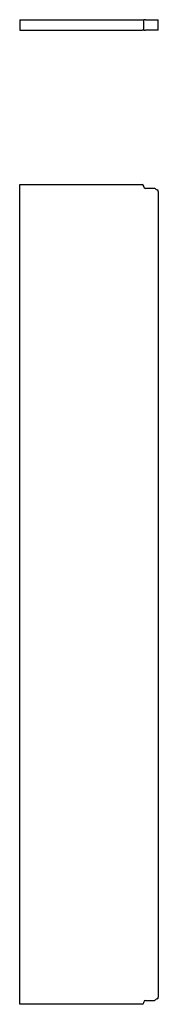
# Model space of a CAD drawing. Header units: inches. Extents: x 38 to 223, y 11 to 119.
# Tile 1 of 3: x 38 to 48, y 11 to 82. Entities that reach past the tile are written whole.
import ezdxf

# ---------------------------------------------------------------- set-up
doc = ezdxf.new("R2010")
doc.units = ezdxf.units.IN
doc.header["$MEASUREMENT"] = 0
doc.layers.add('Visible Edges(ANSI)', color=7, linetype='Continuous', lineweight=25)

msp = doc.modelspace()

# ---------------------------------------------------------------- linework, layer by layer
at = {"layer": 'Visible Edges(ANSI)'}
for p, q in [((37.949, 81.556), (46.657, 81.556)), ((37.949, 81.556), (37.949, 80.806)), ((46.657, 81.556), (46.782, 81.556)), ((46.907, 81.556), (46.782, 81.556)), ((46.782, 80.806), (46.782, 81.556)), ((46.907, 81.556), (47.531, 81.556)), ((47.531, 81.556), (47.612, 81.556)), ((47.612, 81.556), (47.738, 81.556)), ((47.738, 81.556), (47.813, 81.556)), ((47.813, 80.806), (47.813, 81.556)), ((37.949, 80.806), (46.657, 80.806)), ((46.782, 80.806), (46.657, 80.806)), ((46.782, 80.806), (46.907, 80.806)), ((47.531, 80.806), (46.907, 80.806)), ((47.612, 80.806), (47.531, 80.806)), ((47.738, 80.806), (47.612, 80.806)), ((47.813, 80.806), (47.738, 80.806)), ((37.949, 69.823), (46.657, 69.823)), ((37.949, 11.459), (37.949, 69.823)), ((46.782, 69.667), (46.782, 69.698)), ((47.531, 69.542), (46.907, 69.542)), ((47.813, 69.318), (47.813, 11.964)), ((46.657, 11.459), (37.949, 11.459)), ((46.782, 11.584), (46.782, 11.615)), ((46.907, 11.74), (47.531, 11.74))]:
    msp.add_line(p, q, dxfattribs=at)
for centre, radius, start, end in [((46.657, 69.698), 0.125, 0, 90), ((46.907, 69.667), 0.125, 180, 270), ((47.531, 69.417), 0.125, 49.32335, 90), ((47.938, 69.891), 0.5, 229.32335, 246.42182), ((47.688, 69.318), 0.125, 0, 66.42182), ((47.688, 11.964), 0.125, 293.57818, 0), ((46.657, 11.584), 0.125, 270, 0), ((46.907, 11.615), 0.125, 90, 180), ((47.531, 11.865), 0.125, 270, 310.67665), ((47.938, 11.391), 0.5, 113.57818, 130.67665)]:
    msp.add_arc(centre, radius, start, end, dxfattribs=at)

doc.saveas('drawing.dxf')
